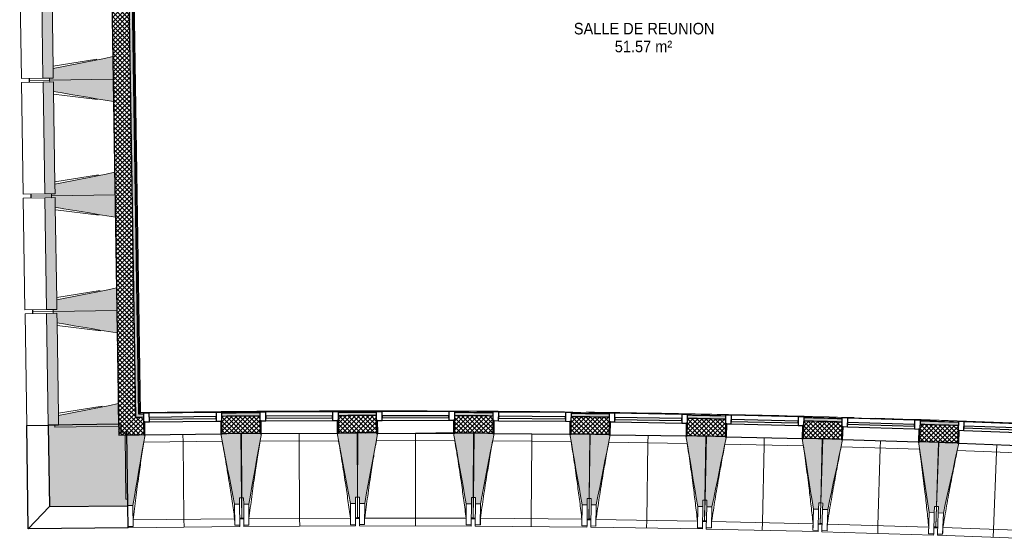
# Model space of a CAD drawing. Header units: millimetres. Extents: x 1909 to 61055, y -36590 to 14615.
# Tile 1 of 49: x 15642 to 23302, y -21351 to -17309. Entities that reach past the tile are written whole.
import ezdxf

# ---------------------------------------------------------------- set-up
doc = ezdxf.new("R2010")
doc.units = ezdxf.units.MM
for name, color, linetype, lineweight in [('A-AREA-IDEN', 7, 'Continuous', 30), ('A-FLOR', 7, 'Continuous', 25), ('A-FLOR-HRAL', 7, 'Continuous', 18), ('A-GENM', 7, 'Continuous', 18), ('A-GLAZ', 7, 'Continuous', 25), ('A-WALL', 7, 'Continuous', 25), ('A-WALL-PATT', 7, 'Continuous', 25), ('I-WALL', 7, 'Continuous', 25), ('S-BEAM', 7, 'Continuous', 18)]:
    doc.layers.add(name, color=color, linetype=linetype, lineweight=lineweight)
doc.styles.add('Arial_1', font='arial.ttf', dxfattribs={"width": 0.9, "height": 90})
pattern_1 = [(45, (0, 0), (-17.67767, 17.67767), []), (135, (0, 0), (-17.67767, -17.67767), [])]

# ---------------------------------------------------------------- blocks, each defined once
blk = doc.blocks.new('XXX_VIDE FENETRE - 590-389517-2021_015_1111_DCE_1_50_N0 FINI_SSI_CMSI')
at = {"layer": 'A-GLAZ'}
for p, q in [((-305.1, 0), (-305.1, -100)), ((-295.1, 0), (-305.1, 0)), ((295.1, 0), (-295.1, 0)), ((-295.1, -100), (-295.1, 0)), ((305.1, 0), (295.1, 0)), ((295.1, 0), (295.1, -100)), ((305.1, -100), (305.1, 0)), ((-305.1, -100), (-295.1, -100)), ((-260.1, -100), (-305.1, -100)), ((-305.1, -100), (-305.1, -167.5)), ((-260.1, -167.5), (-260.1, -100)), ((260.1, -100), (-260.1, -100)), ((260.1, -100), (260.1, -167.5)), ((305.1, -100), (260.1, -100)), ((295.1, -100), (305.1, -100)), ((305.1, -167.5), (305.1, -100)), ((-305.1, -167.5), (-260.1, -167.5)), ((-260.1, -167.5), (260.1, -167.5)), ((260.1, -167.5), (305.1, -167.5))]:
    blk.add_line(p, q, dxfattribs=at)
at = {"layer": 'A-GLAZ', "color": 173, "true_color": 0x5c63b1}
for p, q in [((260.1, -120), (-260.1, -120)), ((-260.1, -120), (-260.1, -135)), ((-260.1, -135), (260.1, -135)), ((260.1, -135), (260.1, -120))]:
    blk.add_line(p, q, dxfattribs=at)
blk = doc.blocks.new('Garde-corps - Garde-corps-505471-2021_015_1111_DCE_1_50_N0 FINI_SSI_CMSI')
at = {"layer": 'A-FLOR-HRAL'}
for p, q in [((-23086, -20374.6), (-23179.6, -14274.3)), ((-23079, -20367.4), (-23172.4, -14281.4)), ((-23077.3, -20365.6), (-23170.6, -14283.1)), ((-23075.7, -20363.9), (-23168.9, -14284.7)), ((-23053.8, -20374.2), (-23086, -20374.6)), ((-23053.8, -20374.5), (-23086, -20374.6)), ((-22881.9, -20361.4), (-23075.7, -20364)), ((-22496.9, -20361.8), (-23075.7, -20363.9)), ((-22194.8, -20367.9), (-22206.1, -20368)), ((-21242.4, -20361.3), (-21421.4, -20361.5)), ((-21305.3, -20364.3), (-21317.5, -20364.3)), ((-20334.9, -20364.6), (-20632.1, -20365.7)), ((-20334.9, -20364.3), (-20512.2, -20363.2)), ((-20416.3, -20366.8), (-20428.3, -20366.7)), ((-19430.2, -20373.6), (-19589.1, -20371.5)), ((-19528.2, -20375.3), (-19538.4, -20375.2)), ((-18640.7, -20389.9), (-18648.3, -20389.7)), ((-17756.3, -20410.4), (-17767, -20410.1)), ((-16861.8, -20437.2), (-16867.8, -20437))]:
    blk.add_line(p, q, dxfattribs=at)
at = {"layer": 'A-FLOR-HRAL', "flags": 128}
for points in [[(-23086, -20374.6), (-23086.1, -20374.7), (-23086.4, -20375), (-23086.8, -20375.4), (-23087.3, -20376), (-23087.9, -20376.5), (-23088.4, -20377.1), (-23089, -20377.7)], [(-23079, -20367.4), (-23082.5, -20371), (-23086, -20374.6)], [(-23075.7, -20363.9), (-23075.7, -20364), (-23075.8, -20364), (-23075.9, -20364.2), (-23076.1, -20364.4), (-23076.3, -20364.6), (-23076.5, -20364.8), (-23076.7, -20365), (-23076.9, -20365.2), (-23077.1, -20365.4), (-23077.3, -20365.6)], [(-20066.6, -20360.7), (-20319.7, -20353.9), (-20757, -20355.5)]]:
    blk.add_lwpolyline(points, dxfattribs=at)
at = {"layer": 'A-FLOR-HRAL'}
for radius, start, end in [(130446.8, 87.310169, 90.815427), (130448.6, 89.835073, 90.814662), (130439.7, 90.406296, 90.536372), (130448.6, 89.336655, 89.7902), (130448.6, 88.37491, 89.291333), (130439.7, 88.843215, 88.944631), (130439.7, 88.437759, 88.546818), (130448.6, 87.310907, 88.301428), (130439.7, 88.038301, 88.149006)]:
    blk.add_arc((-21222.6, -150801), radius, start, end, dxfattribs=at)
blk = doc.blocks.new('B02_ARC_rvt-1-2021_015_1111_DCE_1_50_N0 FINI_SSI_CMSI')
at = {"layer": 'A-WALL-PATT', "lineweight": 18}
h = blk.add_hatch(dxfattribs=at)
h.set_pattern_fill('FP_1', color=256, style=0, pattern_type=2)
h.set_pattern_definition(pattern_1)
h.paths.add_polyline_path([(-23246.5, -20540), (-23111.5, -20538), (-23208, -14246.7), (-23343, -14248.6), (-23249, -20379.5)])
at = {"layer": 'A-WALL-PATT', "lineweight": 5, "true_color": 0xdadada}
blk.add_hatch(color=254, dxfattribs=at).paths.add_polyline_path([(-23113.6, -20403), (-23088.6, -20402.7), (-23182.7, -14271.4), (-23207.7, -14271.7), (-23114, -20379.5)])
h = blk.add_hatch(color=254, dxfattribs=at)
h.paths.add_polyline_path([(-10540.5, -20827.5), (-10538.4, -20802.6), (-10683.4, -20790.8), (-10685.4, -20815.7), (-10610.9, -20821.8)])
h.paths.add_polyline_path([(-11293.7, -20767.8), (-11291.7, -20742.9), (-11582.4, -20721), (-11584.2, -20746), (-11296.5, -20767.6)])
h.paths.add_polyline_path([(-12192.8, -20702.3), (-12191, -20677.4), (-12487, -20657.1), (-12488.6, -20682.1), (-12195.4, -20702.1)])
h.paths.add_polyline_path([(-13097.6, -20642.7), (-13095.9, -20617.7), (-13391.3, -20599.6), (-13392.8, -20624.6), (-13099.9, -20642.5)])
h.paths.add_polyline_path([(-14002, -20589.4), (-14000.5, -20564.4), (-14295, -20548.4), (-14296.3, -20573.4), (-14004, -20589.2)])
h.paths.add_polyline_path([(-14905.7, -20542.4), (-14904.4, -20517.4), (-15009.1, -20512.7), (-15011.1, -20537.3), (-14907.5, -20542.3)])
h.paths.add_polyline_path([(-15081.1, -20534), (-15079, -20509.1), (-15199.5, -20503.4), (-15200.6, -20528.4), (-15085.3, -20533.8)])
h.paths.add_polyline_path([(-15810.3, -20501.7), (-15809.2, -20476.7), (-16104.4, -20464.8), (-16105.3, -20489.7), (-15811.8, -20501.6)])
h.paths.add_polyline_path([(-16715.1, -20467.2), (-16714.1, -20442.2), (-17009.4, -20432.4), (-17010.2, -20457.4), (-16716.4, -20467.2)])
h.paths.add_polyline_path([(-17620.1, -20439.1), (-17619.4, -20414.1), (-17914.7, -20406.3), (-17915.3, -20431.2), (-17621.2, -20439)])
h.paths.add_polyline_path([(-18525.3, -20417.2), (-18525.3, -20392.2), (-18820.1, -20386.4), (-18820, -20411.4), (-18526.1, -20417.2)])
h.paths.add_polyline_path([(-23088.6, -20402.7), (-23053.5, -20402.2), (-23053.9, -20377.2), (-23089, -20377.7), (-23089, -20379.5)])
h.paths.add_polyline_path([(-19430.6, -20401.6), (-19430.6, -20376.6), (-19724.8, -20372.9), (-19724.7, -20397.9), (-19431.2, -20401.6)])
h.paths.add_polyline_path([(-22443.3, -20395), (-22147.4, -20392.6), (-22147.6, -20367.6), (-22443.6, -20370), (-22443.5, -20379.5)])
h.paths.add_polyline_path([(-20335.2, -20392.3), (-20335.5, -20367.3), (-20632.1, -20365.6), (-20631.9, -20390.6), (-20335.5, -20392.3)])
h.paths.add_polyline_path([(-21537.2, -20389.7), (-21242.2, -20389.3), (-21242.4, -20364.3), (-21537.3, -20364.7), (-21537.3, -20379.5)])
at = {"layer": 'A-WALL-PATT', "lineweight": 18}
h = blk.add_hatch(dxfattribs=at)
h.set_pattern_fill('FP_1', color=256, style=0, pattern_type=2)
h.set_pattern_definition(pattern_1)
h.paths.add_polyline_path([(-10551.5, -20962.1), (-10540.5, -20827.5), (-10685.4, -20815.7), (-10696, -20950.3), (-10612.9, -20957)])
h.paths.add_polyline_path([(-11304.3, -20902.4), (-11293.7, -20767.8), (-11584.2, -20746), (-11593.8, -20880.6), (-11304.4, -20902.4)])
h.paths.add_polyline_path([(-12202.5, -20836.9), (-12192.8, -20702.3), (-12488.6, -20682.1), (-12497.4, -20816.8), (-12202.6, -20836.9)])
h.paths.add_polyline_path([(-13106.3, -20777.4), (-13097.6, -20642.7), (-13392.8, -20624.6), (-13400.6, -20759.3), (-13106.3, -20777.4)])
h.paths.add_polyline_path([(-14009.7, -20724.1), (-14002, -20589.4), (-14296.3, -20573.4), (-14303.1, -20708.2), (-14009.8, -20724.1)])
h.paths.add_polyline_path([(-14912.6, -20677.2), (-14905.7, -20542.4), (-15200.6, -20528.4), (-15206.6, -20663.3), (-14912.6, -20677.2)])
h.paths.add_polyline_path([(-15816.2, -20636.5), (-15810.3, -20501.7), (-16105.3, -20489.7), (-16110.3, -20624.6), (-15816.2, -20636.5)])
h.paths.add_polyline_path([(-16720.1, -20602.1), (-16715.1, -20467.2), (-17010.2, -20457.4), (-17014.2, -20592.3), (-16720.1, -20602.1)])
h.paths.add_polyline_path([(-17624.1, -20574), (-17620.1, -20439.1), (-17915.3, -20431.2), (-17918.4, -20566.2), (-17624.2, -20574)])
h.paths.add_polyline_path([(-18528.4, -20552.2), (-18525.3, -20417.2), (-18820.5, -20411.4), (-18822.7, -20546.4), (-18528.4, -20552.2)])
h.paths.add_polyline_path([(-23111.5, -20538), (-23051.9, -20537.1), (-23053.9, -20402.2), (-23113.6, -20403)])
h.paths.add_polyline_path([(-19432.8, -20536.6), (-19431.2, -20401.6), (-19725, -20397.9), (-19726.2, -20532.9), (-19432.8, -20536.6)])
h.paths.add_polyline_path([(-22441.8, -20530), (-22146.8, -20527.6), (-22147.6, -20392.6), (-22443.3, -20395), (-22442.9, -20431.5)])
h.paths.add_polyline_path([(-20336.4, -20527.3), (-20335.5, -20392.3), (-20632, -20390.6), (-20631.4, -20525.6), (-20336.4, -20527.3)])
h.paths.add_polyline_path([(-21536.6, -20524.7), (-21241.6, -20524.3), (-21242.4, -20389.3), (-21537.2, -20389.7), (-21537.1, -20426.4)])
at = {"layer": 'A-FLOR'}
blk.add_line((-16816.9, -20598.5), (-16761.3, -20600.5), dxfattribs=at)
at = {"layer": 'A-WALL'}
for p, q in [((-23113.6, -20403), (-23207.7, -14271.7)), ((-23053.5, -20402.2), (-23088.6, -20402.7))]:
    blk.add_line(p, q, dxfattribs=at)
at = {"layer": 'A-WALL', "flags": 128}
blk.add_lwpolyline([(-23088.6, -20402.7), (-23101.1, -20402.8), (-23113.6, -20403)], dxfattribs=at)
at = {"layer": 'A-WALL'}
for start, end in [(90.406325, 90.536344), (90.008635, 90.138236), (89.610115, 89.74054), (89.212691, 89.342026), (88.814879, 88.944602), (88.417066, 88.54679), (88.019253, 88.148977)]:
    blk.add_arc((-21222.6, -150801), 130411.7, start, end, dxfattribs=at)
at = {"layer": 'I-WALL'}
for p, q in [((-23342.6, -14273.6), (-23246.5, -20540)), ((-23089, -20377.7), (-23182.7, -14271.4)), ((-23053.8, -20377.2), (-23089, -20377.7)), ((-20631.4, -20525.6), (-20778.9, -20525.1)), ((-20631.4, -20524.5), (-20631.4, -20525.6)), ((-23086.5, -20537.6), (-23051.9, -20537.1))]:
    blk.add_line(p, q, dxfattribs=at)
at = {"layer": 'I-WALL', "flags": 128}
for points in [[(-23246.5, -20540), (-23179, -20539), (-23111.5, -20538)], [(-23111.5, -20538), (-23099, -20537.8), (-23086.5, -20537.6)]]:
    blk.add_lwpolyline(points, dxfattribs=at)
at = {"layer": 'I-WALL'}
for radius, start, end in [(130436.7, 90.406299, 90.536369), (130436.7, 90.008684, 90.138261), (130436.7, 89.610089, 89.740641), (130436.7, 89.212665, 89.342052), (130436.7, 88.814853, 88.944628), (130436.7, 88.41704, 88.546816), (130436.7, 88.019227, 88.149003), (130276.7, 90.406468, 90.536211), (130276.7, 90.008366, 90.138102), (130276.7, 89.610257, 89.739993), (130276.7, 89.212833, 89.34189), (130276.7, 88.81502, 88.944466), (130276.7, 88.417206, 88.546653), (130276.7, 88.019392, 88.14884)]:
    blk.add_arc((-21222.6, -150801), radius, start, end, dxfattribs=at)
at = {"layer": 'A-FLOR-HRAL', "lineweight": 18}
blk.add_blockref('Garde-corps - Garde-corps-505471-2021_015_1111_DCE_1_50_N0 FINI_SSI_CMSI', (0, 0), dxfattribs=at)
at = {"layer": 'A-GLAZ', "lineweight": 18}
for p, rotation in [((-22746.8, -20535), 180.6653118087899), ((-21841.7, -20527.8), 180.2680427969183), ((-20936.5, -20525.9), 180.2680427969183), ((-20031.3, -20531.1), 179.4735047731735), ((-19127.8, -20542.5), 179.0762357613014), ((-18223.4, -20560.2), 178.6789667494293), ((-17319.2, -20584.2), 178.2816977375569), ((-16415.2, -20614.5), 177.8844287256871)]:
    blk.add_blockref('XXX_VIDE FENETRE - 590-389517-2021_015_1111_DCE_1_50_N0 FINI_SSI_CMSI', p, dxfattribs=dict(at, rotation=rotation))
blk = doc.blocks.new('20_MUR PREFA_01 - MODULE_01 B-3165811-2021_015_1111_DCE_1_50_N0 FINI_SSI_CMSI')
at = {"layer": 'A-GENM'}
for p, q in [((0, 722.1), (0, 661.4)), ((0, 661.4), (0, 58.5)), ((0, 0.7), (0, 58.5))]:
    blk.add_line(p, q, dxfattribs=at)
blk = doc.blocks.new('Murs 5 - Murs 1-3191041-2021_015_1111_DCE_1_50_N0 FINI_SSI_CMSI')
at = {"layer": 'A-WALL-PATT', "true_color": 0x787878}
blk.add_hatch(color=8, dxfattribs=at).paths.add_polyline_path([(-23784.6, -21097.2), (-23175.4, -21090.2), (-23182.1, -20519), (-23226.5, -20519), (-23227.5, -20455.8), (-23794.3, -20464.5), (-23792.9, -20553.4)])
at = {"layer": 'A-WALL'}
for p, q in [((-23962, -20467.1), (-23794.3, -20464.5)), ((-23949.7, -21270.4), (-23962, -20467.1)), ((-23227.5, -20455.8), (-23794.3, -20464.5)), ((-23794.3, -20464.5), (-23784.6, -21097.2)), ((-23226.5, -20519.5), (-23227.5, -20455.8)), ((-23182.1, -20519), (-23226.5, -20519.5)), ((-23175.4, -21090.2), (-23182.1, -20519)), ((-23784.6, -21097.2), (-23949.7, -21270.4)), ((-23784.6, -21097.2), (-23175.4, -21090.2)), ((-23173.4, -21261.3), (-23175.4, -21090.2)), ((-23173.4, -21261.3), (-23949.7, -21270.4))]:
    blk.add_line(p, q, dxfattribs=at)
blk = doc.blocks.new('B02_DC_STR_rvt-1-2021_015_1111_DCE_1_50_N0 FINI_SSI_CMSI')
at = {"layer": 'S-BEAM', "lineweight": 5, "true_color": 0x787878}
for points in [[(-23835.7, -17764.9), (-23755.1, -17763.6), (-23768.4, -16893.7), (-23849.1, -16895), (-23835.7, -17763.6)], [(-23783.6, -17779.1), (-23289, -17771.5), (-23291.7, -17596.5), (-23756.2, -17689.2), (-23755.1, -17763.6), (-23783.8, -17764.1), (-23783.7, -17770.2)], [(-23286.3, -17946.4), (-23289, -17771.5), (-23783.6, -17779.1), (-23783.4, -17794.1), (-23754.6, -17794.1), (-23753.5, -17868.1), (-23289, -17946)], [(-23821.9, -18664.7), (-23741.3, -18663.5), (-23754.6, -17793.6), (-23835.3, -17794.8), (-23821.9, -18663.5)], [(-23769.8, -18678.9), (-23275.2, -18671.4), (-23277.9, -18496.4), (-23742.4, -18589.1), (-23741.3, -18663.5), (-23770, -18663.9), (-23769.9, -18671.4)], [(-23272.5, -18846.3), (-23275.2, -18671.4), (-23769.8, -18678.9), (-23769.6, -18693.9), (-23740.8, -18693.9), (-23739.7, -18768), (-23275.2, -18845.9)], [(-23808.1, -19564.6), (-23727.5, -19563.4), (-23740.8, -18693.5), (-23821.5, -18694.7), (-23808.1, -19563.4)], [(-23756, -19578.8), (-23261.4, -19571.3), (-23264.1, -19396.3), (-23728.6, -19489), (-23727.5, -19563.4), (-23756.2, -19563.8), (-23756.1, -19571.3)], [(-23794.3, -20464.5), (-23713.7, -20463.3), (-23727, -19593.4), (-23807.7, -19594.6), (-23794.3, -20463.3)], [(-23258.7, -19746.2), (-23261.4, -19571.3), (-23756, -19578.8), (-23755.8, -19593.8), (-23727, -19593.8), (-23725.9, -19667.8), (-23261.4, -19745.8)], [(-23742.2, -20478.7), (-23247.6, -20471.1), (-23250.3, -20296.2), (-23714.8, -20388.8), (-23713.7, -20463.3), (-23742.4, -20463.7), (-23742.3, -20471.1)], [(-22345.5, -21078.5), (-22305.5, -21078), (-22305.5, -21028), (-22291.1, -21027.8), (-22296.9, -20529.1), (-22441.8, -20530.7), (-22441.8, -20531.4), (-22451.7, -20531.5), (-22346.1, -21075.3)], [(-22274.1, -21077.9), (-22234.1, -21077.7), (-22136.8, -20529.2), (-22146.8, -20529.2), (-22147.2, -20528.5), (-22291.7, -20529.2), (-22289.3, -21028), (-22274.3, -21028), (-22274.1, -21077.7)], [(-21444.1, -21074), (-21404.1, -21073.9), (-21404.1, -21023.9), (-21389.4, -21023.8), (-21391.7, -20525), (-21536.6, -20525.7), (-21536.6, -20526.4), (-21546.6, -20526.4), (-21453.5, -21023.9)], [(-21332.7, -21073.1), (-21232, -20527.3), (-21241.6, -20527.3), (-21242.1, -20524.5), (-21386.5, -20524.2), (-21387.6, -21023), (-21372.6, -21023), (-21372.6, -21073), (-21351, -21073.1)], [(-20502.7, -21075), (-20502.6, -21025), (-20487.6, -21025), (-20486.5, -20526.2), (-20641.5, -20525.9), (-20542.7, -21074.9)], [(-20431.3, -21075.5), (-20326.4, -20528.3), (-20336.4, -20528.3), (-20336.4, -20527.6), (-20481.3, -20526.2), (-20485.9, -21025), (-20470.9, -21025.1), (-20470.9, -21075.1), (-20458.4, -21075.3)], [(-23175.4, -21088.1), (-23135.4, -21087.6), (-23041.9, -20538.4), (-23051.9, -20538.4), (-23051.9, -20537.8), (-23196.8, -20539.5), (-23191, -21038.3), (-23176, -21038.3), (-23175.5, -21087.6)], [(-19601.4, -21083.1), (-19600.9, -21033.1), (-19585.9, -21033.3), (-19581.3, -20534.5), (-19726.2, -20533.2), (-19726.2, -20533.9), (-19736.2, -20533.9), (-19641.4, -21082.8)], [(-19531.6, -21084.2), (-19422.9, -20537.7), (-19432.8, -20537.6), (-19432.8, -20536.9), (-19577.7, -20534.6), (-19585.7, -21033.3), (-19570.7, -21033.5), (-19571.5, -21083.5), (-19562.9, -21083.7)], [(-18701.7, -21097.5), (-18700.9, -21047.5), (-18685.9, -21047.8), (-18677.8, -20549.1), (-18822.7, -20546.7), (-18822.7, -20547.4), (-18832.7, -20547.4), (-18741.7, -21096.9)], [(-18631, -21099.1), (-18519, -20553.4), (-18528.4, -20553.2), (-18528.4, -20552.5), (-18673.3, -20549.2), (-18684.8, -21047.8), (-18669.8, -21048.2), (-18670.9, -21098.2), (-18669.8, -21098.2)], [(-17801.2, -21118.2), (-17800, -21068.2), (-17785, -21068.6), (-17773.5, -20569.9), (-17918.4, -20566.6), (-17918.4, -20567.3), (-17928.3, -20567.3), (-17841.2, -21117.3)], [(-17730.5, -21120.2), (-17614.2, -20575.4), (-17624.2, -20575.1), (-17624.2, -20574.4), (-17769, -20570.1), (-17784, -21068.6), (-17769, -21069.1), (-17770.5, -21119), (-17769, -21119.1)], [(-16900.9, -21145.1), (-16899.4, -21095.2), (-16884.4, -21095.6), (-16869.4, -20597), (-17014.2, -20592.7), (-17014.3, -20593.4), (-17024.2, -20593.4), (-16940.8, -21143.9)], [(-16830.2, -21147.7), (-16710.1, -20603.6), (-16720.1, -20603.2), (-16720.1, -20602.6), (-16864.9, -20597.2), (-16883.3, -21095.7), (-16868.3, -21096.2), (-16870.1, -21146.2), (-16868.3, -21146.2)]]:
    blk.add_hatch(color=8, dxfattribs=at).paths.add_polyline_path(points)
at = {"layer": 'A-FLOR'}
for p, q in [((-23944.1, -17766.5), (-23943.9, -17781.5)), ((-23943.9, -17781.5), (-23943.7, -17796.5)), ((-23930.3, -18666.4), (-23930.1, -18681.4)), ((-23930.1, -18681.4), (-23929.9, -18696.4)), ((-23916.5, -19566.3), (-23916.3, -19581.3)), ((-23916.3, -19581.3), (-23916.1, -19596.3)), ((-22289.2, -21189.9), (-22304.2, -21190.1)), ((-22304.2, -21190.8), (-22273.6, -21190.5)), ((-22288.6, -21190.6), (-22289.2, -21190.6)), ((-22273.6, -21190), (-22288.6, -21190.1)), ((-21388.6, -21185.9), (-21403.6, -21186)), ((-21403.6, -21186.4), (-21373, -21186.4)), ((-21388, -21186.4), (-21388.6, -21186.4)), ((-21373, -21185.1), (-21388, -21185.1)), ((-20488, -21187.1), (-20503, -21187.1)), ((-20472.4, -21188.6), (-20503, -21188.4)), ((-20503, -21188.4), (-20472.4, -21188.6)), ((-19573.4, -21196.9), (-19602.4, -21196.5)), ((-19602.4, -21196.5), (-19573.4, -21196.9)), ((-19573.4, -21195.6), (-19588.4, -21195.4)), ((-18688.5, -21209.9), (-18703.5, -21209.6)), ((-18673.6, -21211.5), (-18703.5, -21210.9)), ((-18703.5, -21210.9), (-18673.6, -21211.5)), ((-17803.8, -21231.6), (-17773.9, -21232.3)), ((-17773.8, -21231.1), (-17788.8, -21230.6)), ((-16889.3, -21257.6), (-16904.2, -21257.2)), ((-16874.3, -21259.4), (-16904.2, -21258.4)), ((-16904.2, -21258.4), (-16874.3, -21259.4))]:
    blk.add_line(p, q, dxfattribs=at)
at = {"layer": 'S-BEAM'}
for p, q in [((-24016.8, -16897.5), (-24003.4, -17767.4)), ((-23849.1, -16895), (-23835.7, -17764.9)), ((-23756.2, -17688.6), (-23767.3, -16968.7)), ((-23756.5, -17669.7), (-23417, -17616.2)), ((-23289, -17771.5), (-23291.7, -17596.5)), ((-23756.2, -17689.2), (-23755.1, -17763.6)), ((-23755.1, -17763.6), (-23756.2, -17689.2)), ((-23835.7, -17764.9), (-24003.4, -17767.4)), ((-23943.9, -17781.5), (-23944.1, -17766.5)), ((-23835.7, -17764.9), (-23755.1, -17763.6)), ((-23755.1, -17763.6), (-23783.8, -17764.1)), ((-23783.8, -17764.1), (-23783.6, -17779.1)), ((-23783.6, -17779.1), (-23289, -17771.5)), ((-23289, -17771.5), (-23783.6, -17779.1)), ((-23286.3, -17946.4), (-23289, -17771.5)), ((-24003, -17797.4), (-23835.3, -17794.8)), ((-24003, -17797.4), (-23989.6, -18667.3)), ((-23783.6, -17779.1), (-23943.9, -17781.5)), ((-23943.9, -17781.5), (-23783.6, -17779.1)), ((-23943.7, -17796.5), (-23943.9, -17781.5)), ((-23754.6, -17793.6), (-23835.3, -17794.8)), ((-23835.3, -17794.8), (-23821.9, -18664.7)), ((-23783.6, -17779.1), (-23783.4, -17794.1)), ((-23783.4, -17794.1), (-23754.6, -17793.6)), ((-23754.6, -17793.6), (-23753.5, -17868.1)), ((-23753.5, -17868.1), (-23754.6, -17793.6)), ((-23742.4, -18588.5), (-23753.5, -17868.6)), ((-23412.2, -17930.6), (-23753.2, -17887.5)), ((-23742.7, -18569.6), (-23403.2, -18516.1)), ((-23275.2, -18671.4), (-23277.9, -18496.4)), ((-23742.4, -18589.1), (-23741.3, -18663.5)), ((-23741.3, -18663.5), (-23742.4, -18589.1)), ((-23821.9, -18664.7), (-23989.6, -18667.3)), ((-23930.1, -18681.4), (-23930.3, -18666.4)), ((-23769.8, -18678.9), (-23930.1, -18681.4)), ((-23930.1, -18681.4), (-23769.8, -18678.9)), ((-23929.9, -18696.4), (-23930.1, -18681.4)), ((-23821.9, -18664.7), (-23741.3, -18663.5)), ((-23741.3, -18663.5), (-23770, -18663.9)), ((-23770, -18663.9), (-23769.8, -18678.9)), ((-23769.8, -18678.9), (-23275.2, -18671.4)), ((-23275.2, -18671.4), (-23769.8, -18678.9)), ((-23769.8, -18678.9), (-23769.6, -18693.9)), ((-23272.5, -18846.3), (-23275.2, -18671.4)), ((-23989.2, -18697.3), (-23821.5, -18694.7)), ((-23989.2, -18697.3), (-23975.8, -19567.2)), ((-23740.8, -18693.5), (-23821.5, -18694.7)), ((-23821.5, -18694.7), (-23808.1, -19564.6)), ((-23769.6, -18693.9), (-23740.8, -18693.5)), ((-23740.8, -18693.5), (-23739.7, -18768)), ((-23739.7, -18768), (-23740.8, -18693.5)), ((-23728.6, -19488.4), (-23739.7, -18768.5)), ((-23398.4, -18830.5), (-23739.4, -18787.4)), ((-23728.9, -19469.5), (-23389.4, -19416)), ((-23261.4, -19571.3), (-23264.1, -19396.3)), ((-23728.6, -19489), (-23727.5, -19563.4)), ((-23727.5, -19563.4), (-23728.6, -19489)), ((-23808.1, -19564.6), (-23975.8, -19567.2)), ((-23975.4, -19597.2), (-23807.7, -19594.6)), ((-23975.4, -19597.2), (-23962, -20467.1)), ((-23916.3, -19581.3), (-23916.5, -19566.3)), ((-23756, -19578.8), (-23916.3, -19581.3)), ((-23916.3, -19581.3), (-23756, -19578.8)), ((-23916.1, -19596.3), (-23916.3, -19581.3)), ((-23808.1, -19564.6), (-23727.5, -19563.4)), ((-23727, -19593.4), (-23807.7, -19594.6)), ((-23807.7, -19594.6), (-23794.3, -20464.5)), ((-23727.5, -19563.4), (-23756.2, -19563.8)), ((-23756.2, -19563.8), (-23756, -19578.8)), ((-23756, -19578.8), (-23261.4, -19571.3)), ((-23261.4, -19571.3), (-23756, -19578.8)), ((-23756, -19578.8), (-23755.8, -19593.8)), ((-23755.8, -19593.8), (-23727, -19593.4)), ((-23727, -19593.4), (-23725.9, -19667.8)), ((-23725.9, -19667.8), (-23727, -19593.4)), ((-23258.7, -19746.2), (-23261.4, -19571.3)), ((-23714.8, -20388.3), (-23725.8, -19668.4)), ((-23384.6, -19730.3), (-23725.6, -19687.3)), ((-23247.6, -20471.1), (-23250.3, -20296.2)), ((-23715.1, -20369.4), (-23375.6, -20315.9)), ((-23714.8, -20388.8), (-23713.7, -20463.3)), ((-23713.7, -20463.3), (-23714.8, -20388.8)), ((-23794.3, -20464.5), (-23962, -20467.1)), ((-23794.3, -20464.5), (-23713.7, -20463.3)), ((-23713.7, -20463.3), (-23742.4, -20463.7)), ((-23742.4, -20463.7), (-23742.2, -20478.7)), ((-23742.2, -20478.7), (-23247.6, -20471.1)), ((-22296.9, -20529.1), (-22441.8, -20530.7)), ((-22291.1, -21027.8), (-22296.9, -20529.1)), ((-22146.8, -20528.5), (-22291.7, -20529.2)), ((-22291.7, -20529.2), (-22289.3, -21028)), ((-21391.7, -20525), (-21536.7, -20525.7)), ((-21389.4, -21023.8), (-21391.7, -20525)), ((-21386.5, -20524.2), (-21387.6, -21023)), ((-21241.6, -20524.5), (-21386.5, -20524.2)), ((-21231.6, -20525.1), (-21231.5, -20524.5)), ((-20936.5, -20525.9), (-20641.4, -20526.6)), ((-20486.5, -20526.2), (-20641.5, -20525.9)), ((-20487.6, -21025), (-20486.5, -20526.2)), ((-20481.3, -20526.2), (-20485.9, -21025)), ((-20336.4, -20527.6), (-20481.3, -20526.2)), ((-23051.9, -20537.8), (-23196.8, -20539.5)), ((-23196.8, -20539.5), (-23191, -21038.3)), ((-22440.9, -20589.2), (-23051.4, -20596.3)), ((-21536.2, -20584.2), (-22146.6, -20587)), ((-20631.4, -20584.4), (-21241.9, -20583)), ((-19726.6, -20591.7), (-20337.1, -20586)), ((-19581.3, -20534.5), (-19726.3, -20533.2)), ((-19585.9, -21033.3), (-19581.3, -20534.5)), ((-19577.7, -20534.6), (-19585.7, -21033.3)), ((-19432.8, -20536.9), (-19577.7, -20534.6)), ((-18823.5, -20605.2), (-19433.9, -20595.4)), ((-18677.8, -20549.1), (-18822.8, -20546.7)), ((-18685.9, -21047.8), (-18677.8, -20549.1)), ((-18673.3, -20549.2), (-18684.8, -21047.8)), ((-18528.4, -20552.5), (-18673.3, -20549.2)), ((-17773.5, -20569.9), (-17918.5, -20566.6)), ((-17785, -21068.6), (-17773.5, -20569.9)), ((-17769, -20570.1), (-17784, -21068.6)), ((-17624.2, -20574.4), (-17769, -20570.1)), ((-16869.4, -20597), (-17014.3, -20592.7)), ((-16884.4, -21095.6), (-16869.4, -20597)), ((-16864.9, -20597.2), (-16883.3, -21095.7)), ((-16720.1, -20602.6), (-16864.9, -20597.2)), ((-17919.6, -20625), (-18529.9, -20611)), ((-17015.8, -20651.2), (-17626.1, -20632.8)), ((-16112.3, -20683.5), (-16722.4, -20661)), ((-23191, -21038.3), (-23176, -21038.1)), ((-23176, -21038.1), (-23175.4, -21088.1)), ((-22306.1, -21028), (-22291.1, -21027.8)), ((-22305.5, -21078), (-22306.1, -21028)), ((-22291.1, -21027.8), (-22289.2, -21189.9)), ((-22289.3, -21028), (-22274.3, -21027.9)), ((-22288.6, -21190.1), (-22289.3, -21028)), ((-22274.3, -21027.9), (-22274.1, -21077.9)), ((-21404.4, -21023.9), (-21389.4, -21023.8)), ((-21404.1, -21073.9), (-21404.4, -21023.9)), ((-21389.4, -21023.8), (-21388.6, -21185.9)), ((-21388, -21185.1), (-21387.6, -21023)), ((-21387.6, -21023), (-21372.6, -21023)), ((-21372.6, -21023), (-21372.7, -21073)), ((-20502.7, -21075), (-20502.6, -21025)), ((-20502.6, -21025), (-20487.6, -21025)), ((-20487.6, -21025), (-20488, -21187.1)), ((-20487.4, -21187.1), (-20485.9, -21025)), ((-20485.9, -21025), (-20470.9, -21025.1)), ((-20470.9, -21025.1), (-20471.3, -21075.1)), ((-19601.4, -21083.1), (-19600.9, -21033.1)), ((-19600.9, -21033.1), (-19585.9, -21033.3)), ((-19588.4, -21195.4), (-19585.7, -21033.3)), ((-19585.9, -21033.3), (-19587.4, -21195.4)), ((-19585.7, -21033.3), (-19570.7, -21033.5)), ((-19570.7, -21033.5), (-19571.5, -21083.5)), ((-18701.7, -21097.5), (-18700.9, -21047.5)), ((-18700.9, -21047.5), (-18685.9, -21047.8)), ((-18688.5, -21209.9), (-18684.8, -21047.8)), ((-18685.9, -21047.8), (-18688.3, -21202.1)), ((-18684.8, -21047.8), (-18669.8, -21048.2)), ((-18669.8, -21048.2), (-18670.9, -21098.2)), ((-23175.4, -21088.1), (-23135.4, -21087.6)), ((-23133.5, -21251.8), (-23135.4, -21087.6)), ((-22345.5, -21078.5), (-22305.5, -21078)), ((-22345.5, -21078.5), (-22343.6, -21242.7)), ((-22305.5, -21078), (-22303.6, -21242.2)), ((-22274.1, -21077.9), (-22234.1, -21077.7)), ((-22273.3, -21242.1), (-22274.1, -21077.9)), ((-22233.3, -21241.9), (-22234.1, -21077.7)), ((-21444.1, -21074), (-21404.1, -21073.9)), ((-21444.1, -21074), (-21443.4, -21238.3)), ((-21404.1, -21073.9), (-21403.4, -21238.1)), ((-21373.1, -21237.2), (-21372.7, -21073)), ((-21372.7, -21073), (-21332.7, -21073.1)), ((-21333.1, -21237.3), (-21332.7, -21073.1)), ((-20542.7, -21074.9), (-20543.1, -21239.1)), ((-20542.7, -21074.9), (-20502.7, -21075)), ((-20502.7, -21075), (-20503.1, -21239.2)), ((-20472.9, -21239.3), (-20471.3, -21075.1)), ((-20471.3, -21075.1), (-20431.3, -21075.5)), ((-20432.9, -21239.7), (-20431.3, -21075.5)), ((-19641.4, -21082.8), (-19642.9, -21247)), ((-19641.4, -21082.8), (-19601.4, -21083.1)), ((-19601.4, -21083.1), (-19602.9, -21247.3)), ((-19574.2, -21247.7), (-19571.5, -21083.5)), ((-19571.5, -21083.5), (-19531.6, -21084.2)), ((-19534.2, -21248.3), (-19531.6, -21084.2)), ((-18741.7, -21096.9), (-18744.3, -21261.1)), ((-18741.7, -21096.9), (-18701.7, -21097.5)), ((-18701.7, -21097.5), (-18704.3, -21261.7)), ((-18674.7, -21262.3), (-18670.9, -21098.2)), ((-18670.9, -21098.2), (-18631, -21099.1)), ((-18634.7, -21263.2), (-18631, -21099.1)), ((-17841.2, -21117.3), (-17844.9, -21281.5)), ((-17841.2, -21117.3), (-17801.2, -21118.2)), ((-17801.2, -21118.2), (-17805, -21282.4)), ((-17801.2, -21118.2), (-17800, -21068.2)), ((-17800, -21068.2), (-17785, -21068.6)), ((-17788.8, -21230.6), (-17784, -21068.6)), ((-17785, -21068.6), (-17788.6, -21223.1)), ((-17784, -21068.6), (-17769, -21069.1)), ((-17775.4, -21283.2), (-17770.5, -21119)), ((-17769, -21069.1), (-17770.5, -21119)), ((-17770.5, -21119), (-17730.5, -21120.2)), ((-17735.4, -21284.4), (-17730.5, -21120.2)), ((-16900.9, -21145.1), (-16899.4, -21095.2)), ((-16899.4, -21095.2), (-16884.4, -21095.6)), ((-16889.3, -21257.6), (-16883.3, -21095.7)), ((-16884.4, -21095.6), (-16889, -21250.2)), ((-16883.3, -21095.7), (-16868.3, -21096.2)), ((-16868.3, -21096.2), (-16870.1, -21146.2)), ((-23133.9, -21200.3), (-22344.4, -21191.1)), ((-22304.2, -21192.2), (-22289.2, -21192)), ((-22289.2, -21190.6), (-22289.2, -21192)), ((-22288.6, -21192.2), (-22288.6, -21190.6)), ((-22288.6, -21192.2), (-22273.6, -21192.1)), ((-22233.3, -21190.4), (-21443.8, -21186.7)), ((-21403.6, -21188.1), (-21388.6, -21188)), ((-21388.6, -21186.4), (-21388.6, -21188)), ((-21388, -21187.2), (-21388, -21186.4)), ((-21388, -21187.2), (-21373, -21187.2)), ((-21332.7, -21185.7), (-20543.2, -21187.5)), ((-20503, -21189.2), (-20488, -21189.2)), ((-20488, -21188.5), (-20488, -21189.2)), ((-20487.4, -21189.2), (-20487.4, -21188.5)), ((-20487.4, -21189.2), (-20472.4, -21189.3)), ((-20432.1, -21188.1), (-19642.7, -21195.4)), ((-19602.4, -21197.3), (-19587.4, -21197.5)), ((-19588.4, -21197.5), (-19588.4, -21196.8)), ((-19588.4, -21197.5), (-19573.4, -21197.7)), ((-19587.4, -21196.8), (-19587.4, -21197.5)), ((-19533.1, -21196.8), (-18743.7, -21209.5)), ((-18703.5, -21211.7), (-18688.6, -21212)), ((-18688.6, -21212), (-18688.6, -21211.2)), ((-18688.6, -21212), (-18673.6, -21212.3)), ((-18633.3, -21211.7), (-17844, -21229.9)), ((-16940.8, -21143.9), (-16945.8, -21308.1)), ((-16940.8, -21143.9), (-16900.9, -21145.1)), ((-16900.9, -21145.1), (-16905.8, -21309.3)), ((-16876.2, -21310.3), (-16870.1, -21146.2)), ((-16870.1, -21146.2), (-16830.2, -21147.7)), ((-16836.2, -21311.7), (-16830.2, -21147.7)), ((-23133.5, -21251.8), (-23173.5, -21252.3)), ((-23173.4, -21261.3), (-22303.5, -21251.2)), ((-23133.5, -21251.6), (-23133.5, -21251.8)), ((-22303.6, -21242.2), (-22343.6, -21242.7)), ((-22343.6, -21242.7), (-22343.6, -21242.4)), ((-22303.6, -21242.2), (-22303.5, -21251.2)), ((-22233.3, -21241.9), (-22273.3, -21242.1)), ((-22273.3, -21251.2), (-22273.3, -21242.1)), ((-22273.3, -21251.2), (-21403.3, -21247.1)), ((-22233.3, -21241.7), (-22233.3, -21241.9)), ((-21443.4, -21238.3), (-21443.4, -21238)), ((-21403.4, -21238.1), (-21443.4, -21238.3)), ((-21403.4, -21238.1), (-21403.3, -21247.1)), ((-21333.1, -21237.3), (-21373.1, -21237.2)), ((-21373.1, -21246.3), (-21373.1, -21237.2)), ((-21373.1, -21246.3), (-20503.1, -21248.2)), ((-21333.1, -21237.1), (-21333.1, -21237.3)), ((-20543.1, -21239.1), (-20543.1, -21238.8)), ((-20503.1, -21239.2), (-20543.1, -21239.1)), ((-20503.1, -21239.2), (-20503.1, -21248.2)), ((-20432.9, -21239.7), (-20472.9, -21239.3)), ((-20472.9, -21248.4), (-20472.9, -21239.3)), ((-20472.9, -21248.4), (-19603, -21256.4)), ((-20432.8, -21239.5), (-20432.9, -21239.7)), ((-19642.9, -21247), (-19642.9, -21246.7)), ((-19602.9, -21247.3), (-19642.9, -21247)), ((-19602.9, -21247.3), (-19603, -21256.4)), ((-19574.3, -21256.7), (-19574.2, -21247.7)), ((-19574.3, -21256.7), (-18704.5, -21270.8)), ((-19534.2, -21248.3), (-19574.2, -21247.7)), ((-19534.2, -21248.1), (-19534.2, -21248.3)), ((-18744.3, -21261.1), (-18744.3, -21260.8)), ((-18704.3, -21261.7), (-18744.3, -21261.1)), ((-18704.3, -21261.7), (-18704.5, -21270.8)), ((-18674.9, -21271.4), (-18674.7, -21262.3)), ((-18674.9, -21271.4), (-17805.2, -21291.4)), ((-18634.7, -21263.2), (-18674.7, -21262.3)), ((-18634.7, -21263), (-18634.7, -21263.2)), ((-17844.9, -21281.5), (-17845, -21281.2)), ((-17805, -21282.4), (-17844.9, -21281.5)), ((-17805, -21282.4), (-17805.2, -21291.4)), ((-17803.8, -21232.4), (-17788.9, -21232.7)), ((-17788.9, -21232.8), (-17788.9, -21232)), ((-17788.9, -21232.8), (-17773.9, -21233.2)), ((-17775.7, -21292.2), (-17775.4, -21283.2)), ((-17775.7, -21292.2), (-16906, -21318.3)), ((-17735.4, -21284.4), (-17775.4, -21283.2)), ((-17735.4, -21284.1), (-17735.4, -21284.4)), ((-17733.6, -21232.8), (-16944.4, -21256.5)), ((-16904.3, -21259.3), (-16889.3, -21259.7)), ((-16889.3, -21259.8), (-16889.3, -21258.9)), ((-16889.3, -21259.8), (-16874.4, -21260.3)), ((-16834.1, -21260.2), (-16045.1, -21289.4)), ((-16945.8, -21308.1), (-16945.8, -21307.8)), ((-16905.8, -21309.3), (-16945.8, -21308.1)), ((-16905.8, -21309.3), (-16906, -21318.3)), ((-16876.5, -21319.3), (-16876.2, -21310.3)), ((-16876.5, -21319.3), (-16007.1, -21351.4)), ((-16836.2, -21311.7), (-16876.2, -21310.3)), ((-16836.2, -21311.5), (-16836.2, -21311.7))]:
    blk.add_line(p, q, dxfattribs=at)
at = {"layer": 'S-BEAM', "flags": 128}
for points in [[(-23291.7, -17596.5), (-23358, -17609.7), (-23424.4, -17623), (-23490.8, -17636.2), (-23557.1, -17649.4), (-23623.5, -17662.7), (-23689.8, -17675.9), (-23756.2, -17689.2)], [(-23753.5, -17868.1), (-23686.7, -17879.3), (-23620, -17890.5), (-23553.3, -17901.7), (-23486.5, -17912.9), (-23419.8, -17924), (-23353, -17935.2), (-23286.3, -17946.4)], [(-23277.9, -18496.4), (-23344.2, -18509.6), (-23410.6, -18522.9), (-23477, -18536.1), (-23543.3, -18549.3), (-23609.7, -18562.6), (-23676, -18575.8), (-23742.4, -18589.1)], [(-23739.7, -18768), (-23672.9, -18779.2), (-23606.2, -18790.4), (-23539.4, -18801.5), (-23472.7, -18812.7), (-23406, -18823.9), (-23339.2, -18835.1), (-23272.5, -18846.3)], [(-23264.1, -19396.3), (-23330.4, -19409.5), (-23396.8, -19422.8), (-23463.2, -19436), (-23529.5, -19449.2), (-23595.9, -19462.5), (-23662.2, -19475.7), (-23728.6, -19489)], [(-23725.9, -19667.8), (-23659.1, -19679), (-23592.4, -19690.2), (-23525.6, -19701.4), (-23458.9, -19712.6), (-23392.2, -19723.8), (-23325.4, -19735), (-23258.7, -19746.2)], [(-23250.3, -20296.2), (-23316.6, -20309.4), (-23383, -20322.6), (-23449.3, -20335.9), (-23515.7, -20349.1), (-23582.1, -20362.4), (-23648.4, -20375.6), (-23714.8, -20388.8)], [(-22234.1, -21077.7), (-22221.9, -21009.1), (-22209.8, -20940.4), (-22197.6, -20871.8), (-22185.4, -20803.1), (-22173.2, -20734.5), (-22161, -20665.8), (-22148.9, -20597.1), (-22136.7, -20528.5)], [(-21546.7, -20525.7), (-21533.9, -20594.3), (-21521, -20662.8), (-21508.2, -20731.3), (-21495.4, -20799.9), (-21482.6, -20868.4), (-21469.8, -20937), (-21456.9, -21005.5), (-21444.1, -21074)], [(-21332.7, -21073.1), (-21320.1, -21004.5), (-21307.4, -20936), (-21294.8, -20867.4), (-21282.1, -20798.8), (-21269.5, -20730.2), (-21256.8, -20661.7), (-21244.1, -20593.1), (-21232, -20527.3)], [(-20641.5, -20525.9), (-20629.1, -20594.5), (-20616.8, -20663.1), (-20604.5, -20731.7), (-20592.1, -20800.4), (-20579.8, -20869), (-20567.4, -20937.6), (-20555.1, -21006.3), (-20542.7, -21074.9)], [(-20431.3, -21075.5), (-20418.2, -21007), (-20405.1, -20938.5), (-20392, -20870.1), (-20378.8, -20801.6), (-20365.7, -20733.1), (-20352.6, -20664.6), (-20339.4, -20596.1), (-20326.3, -20527.7)], [(-23135.4, -21087.6), (-23123.7, -21018.9), (-23112, -20950.2), (-23100.3, -20881.4), (-23088.6, -20812.7), (-23076.9, -20743.9), (-23065.2, -20675.2), (-23053.5, -20606.5), (-23041.8, -20537.7)], [(-22451.9, -20530.9), (-22438.6, -20599.3), (-22425.3, -20667.8), (-22412, -20736.2), (-22398.7, -20804.7), (-22385.4, -20873.1), (-22372.1, -20941.6), (-22358.8, -21010), (-22345.5, -21078.5)], [(-19736.3, -20533.1), (-19724.5, -20601.8), (-19712.6, -20670.5), (-19700.7, -20739.2), (-19688.9, -20807.9), (-19677, -20876.6), (-19665.1, -20945.3), (-19653.3, -21014.1), (-19641.4, -21082.8)], [(-19531.6, -21084.2), (-19517.9, -21015.8), (-19504.3, -20947.4), (-19490.7, -20879), (-19477.1, -20810.6), (-19463.5, -20742.2), (-19449.9, -20673.8), (-19436.3, -20605.4), (-19422.7, -20537.1)], [(-18832.8, -20546.6), (-18821.4, -20615.4), (-18810, -20684.1), (-18798.6, -20752.9), (-18787.2, -20821.7), (-18775.8, -20890.5), (-18764.4, -20959.3), (-18753, -21028.1), (-18741.7, -21096.9)], [(-18631, -21099.1), (-18616.9, -21030.8), (-18602.8, -20962.5), (-18588.7, -20894.2), (-18574.6, -20825.9), (-18560.6, -20757.6), (-18546.5, -20689.3), (-18532.4, -20621), (-18518.3, -20552.7)], [(-17928.5, -20566.3), (-17917.6, -20635.2), (-17906.7, -20704.1), (-17895.7, -20772.9), (-17884.8, -20841.8), (-17873.9, -20910.7), (-17863, -20979.6), (-17852.1, -21048.4), (-17841.2, -21117.3)], [(-17730.5, -21120.2), (-17715.9, -21052.1), (-17701.4, -20983.9), (-17686.8, -20915.7), (-17672.3, -20847.5), (-17657.7, -20779.3), (-17643.2, -20711.1), (-17628.6, -20642.9), (-17614.1, -20574.7)], [(-17024.3, -20592.4), (-17013.9, -20661.3), (-17003.5, -20730.3), (-16993, -20799.2), (-16982.6, -20868.2), (-16972.1, -20937.1), (-16961.7, -21006), (-16951.3, -21075), (-16940.8, -21143.9)], [(-16830.2, -21147.7), (-16815.1, -21079.6), (-16800.1, -21011.5), (-16785.1, -20943.4), (-16770.1, -20875.3), (-16755.1, -20807.2), (-16740, -20739.1), (-16725, -20671), (-16710, -20602.9)], [(-23133.9, -21200.3), (-23133.8, -21210.5), (-23133.7, -21220.8), (-23133.7, -21231), (-23133.6, -21241.3), (-23133.5, -21251.6)], [(-22343.6, -21242.4), (-22343.8, -21232.1), (-22343.9, -21221.9), (-22344.1, -21211.6), (-22344.3, -21201.3), (-22344.4, -21191.1)], [(-22233.3, -21190.4), (-22233.3, -21200.6), (-22233.3, -21210.9), (-22233.3, -21221.2), (-22233.3, -21231.4), (-22233.3, -21241.7)], [(-21443.4, -21238), (-21443.5, -21227.7), (-21443.6, -21217.5), (-21443.7, -21207.2), (-21443.7, -21196.9), (-21443.8, -21186.7)], [(-21332.7, -21185.7), (-21332.8, -21196), (-21332.9, -21206.3), (-21332.9, -21216.5), (-21333, -21226.8), (-21333.1, -21237.1)], [(-20543.1, -21238.8), (-20543.2, -21228.6), (-20543.2, -21218.3), (-20543.2, -21208), (-20543.2, -21197.8), (-20543.2, -21187.5)], [(-20432.1, -21188.1), (-20432.3, -21198.4), (-20432.4, -21208.7), (-20432.6, -21218.9), (-20432.7, -21229.2), (-20432.8, -21239.5)], [(-19642.9, -21246.7), (-19642.9, -21236.5), (-19642.8, -21226.2), (-19642.8, -21215.9), (-19642.7, -21205.7), (-19642.7, -21195.4)], [(-19533.1, -21196.8), (-19533.3, -21207), (-19533.5, -21217.3), (-19533.7, -21227.6), (-19534, -21237.8), (-19534.2, -21248.1)], [(-18744.3, -21260.8), (-18744.2, -21250.6), (-18744.1, -21240.3), (-18744, -21230), (-18743.8, -21219.8), (-18743.7, -21209.5)], [(-18633.3, -21211.7), (-18633.6, -21221.9), (-18633.9, -21232.2), (-18634.1, -21242.5), (-18634.4, -21252.7), (-18634.7, -21263)], [(-17845, -21281.2), (-17844.8, -21270.9), (-17844.6, -21260.7), (-17844.4, -21250.4), (-17844.2, -21240.2), (-17844, -21229.9)], [(-17733.6, -21232.8), (-17734, -21243.1), (-17734.3, -21253.3), (-17734.7, -21263.6), (-17735, -21273.9), (-17735.4, -21284.1)], [(-16945.8, -21307.8), (-16945.5, -21297.6), (-16945.2, -21287.3), (-16945, -21277), (-16944.7, -21266.8), (-16944.4, -21256.5)], [(-16834.1, -21260.2), (-16834.5, -21270.5), (-16834.9, -21280.7), (-16835.4, -21291), (-16835.8, -21301.2), (-16836.2, -21311.5)]]:
    blk.add_lwpolyline(points, dxfattribs=at)
at = {"layer": 'S-BEAM'}
for points, knots in [([(-23051.3, -20596.3), (-23057.9, -20638), (-23067.8, -20702.5), (-23080.6, -20789.9), (-23091, -20863.9), (-23101.9, -20943.7), (-23116.7, -21057.7), (-23127.2, -21143.2), (-23133.9, -21200.3)], [0.0183454, 0.0183454, 0.0183454, 0.0183454, 0.2222222, 0.3333333, 0.4444444, 0.5833333, 0.7222222, 1, 1, 1, 1]), ([(-22344.4, -21191.1), (-22350.9, -21145.6), (-22360.8, -21077.4), (-22374.5, -20986.5), (-22386, -20912.6), (-22398.8, -20833.2), (-22413, -20748.1), (-22427.1, -20666.7), (-22436.6, -20613.8), (-22441.1, -20589.2)], [0, 0, 0, 0, 0.2222222, 0.3333333, 0.4444444, 0.5833333, 0.7222222, 0.8611111, 0.9816328, 0.9816328, 0.9816328, 0.9816328]), ([(-22146.5, -20587), (-22153.4, -20628.7), (-22163.8, -20693.1), (-22177.2, -20780.4), (-22188.2, -20854.4), (-22199.5, -20934), (-22215.2, -21047.9), (-22226.2, -21133.4), (-22233.3, -21190.4)], [0.0183454, 0.0183454, 0.0183454, 0.0183454, 0.2222222, 0.3333333, 0.4444444, 0.5833333, 0.7222222, 1, 1, 1, 1]), ([(-21443.8, -21186.7), (-21449.9, -21141.1), (-21459.4, -21072.8), (-21472.5, -20981.9), (-21483.5, -20907.9), (-21495.7, -20828.4), (-21509.3, -20743.2), (-21522.8, -20661.7), (-21532, -20608.8), (-21536.3, -20584.2)], [0, 0, 0, 0, 0.2222222, 0.3333333, 0.4444444, 0.5833333, 0.7222222, 0.8611111, 0.9816328, 0.9816328, 0.9816328, 0.9816328]), ([(-21241.8, -20583), (-21249, -20624.6), (-21259.8, -20689), (-21273.7, -20776.2), (-21285.2, -20850), (-21297.2, -20929.7), (-21313.6, -21043.4), (-21325.2, -21128.8), (-21332.7, -21185.7)], [0.0183454, 0.0183454, 0.0183454, 0.0183454, 0.2222222, 0.3333333, 0.4444444, 0.5833333, 0.7222222, 1, 1, 1, 1]), ([(-20543.2, -21187.5), (-20549, -21141.9), (-20558, -21073.6), (-20570.4, -20982.5), (-20580.9, -20908.5), (-20592.6, -20828.9), (-20605.6, -20743.6), (-20618.6, -20662), (-20627.3, -20609), (-20631.5, -20584.4)], [0, 0, 0, 0, 0.2222222, 0.3333333, 0.4444444, 0.5833333, 0.7222222, 0.8611111, 0.9816328, 0.9816328, 0.9816328, 0.9816328]), ([(-20337, -20586), (-20344.5, -20627.6), (-20355.7, -20691.9), (-20370.3, -20779), (-20382.3, -20852.8), (-20394.8, -20932.3), (-20412, -21046), (-20424.2, -21131.2), (-20432.1, -21188.1)], [0.0183454, 0.0183454, 0.0183454, 0.0183454, 0.2222222, 0.3333333, 0.4444444, 0.5833333, 0.7222222, 1, 1, 1, 1]), ([(-19642.7, -21195.4), (-19648.1, -21149.8), (-19656.6, -21081.4), (-19668.5, -20990.2), (-19678.4, -20916.1), (-19689.5, -20836.4), (-19702, -20751), (-19714.4, -20669.4), (-19722.8, -20616.3), (-19726.7, -20591.7)], [0, 0, 0, 0, 0.2222222, 0.3333333, 0.4444444, 0.5833333, 0.7222222, 0.8611111, 0.9816328, 0.9816328, 0.9816328, 0.9816328]), ([(-19433.8, -20595.3), (-19441.6, -20636.9), (-19453.3, -20701.1), (-19468.5, -20788.1), (-19481, -20861.8), (-19494, -20941.2), (-19512, -21054.8), (-19524.8, -21139.9), (-19533.1, -21196.8)], [0.0183454, 0.0183454, 0.0183454, 0.0183454, 0.2222222, 0.3333333, 0.4444444, 0.5833333, 0.7222222, 1, 1, 1, 1]), ([(-18743.7, -21209.5), (-18748.9, -21163.8), (-18756.9, -21095.4), (-18768.1, -21004.2), (-18777.5, -20930), (-18788.1, -20850.2), (-18799.9, -20764.8), (-18811.8, -20683), (-18819.8, -20629.9), (-18823.6, -20605.2)], [0, 0, 0, 0, 0.2222222, 0.3333333, 0.4444444, 0.5833333, 0.7222222, 0.8611111, 0.9816328, 0.9816328, 0.9816328, 0.9816328]), ([(-18529.8, -20611), (-18537.9, -20652.4), (-18550, -20716.6), (-18565.8, -20803.5), (-18578.8, -20877.1), (-18592.4, -20956.4), (-18611.2, -21069.8), (-18624.6, -21154.9), (-18633.3, -21211.7)], [0.0183454, 0.0183454, 0.0183454, 0.0183454, 0.2222222, 0.3333333, 0.4444444, 0.5833333, 0.7222222, 1, 1, 1, 1]), ([(-17844, -21229.9), (-17848.8, -21184.2), (-17856.4, -21115.7), (-17867, -21024.4), (-17875.9, -20950.1), (-17885.9, -20870.3), (-17897.1, -20784.8), (-17908.4, -20703), (-17916.1, -20649.7), (-17919.7, -20625)], [0, 0, 0, 0, 0.2222222, 0.3333333, 0.4444444, 0.5833333, 0.7222222, 0.8611111, 0.9816328, 0.9816328, 0.9816328, 0.9816328]), ([(-17625.9, -20632.8), (-17634.3, -20674.3), (-17646.9, -20738.3), (-17663.3, -20825.1), (-17676.8, -20898.6), (-17691, -20977.8), (-17710.5, -21091.1), (-17724.5, -21176.1), (-17733.6, -21232.8)], [0.0183454, 0.0183454, 0.0183454, 0.0183454, 0.2222222, 0.3333333, 0.4444444, 0.5833333, 0.7222222, 1, 1, 1, 1]), ([(-16944.4, -21256.5), (-16949, -21210.8), (-16956, -21142.2), (-16966, -21050.8), (-16974.4, -20976.6), (-16983.9, -20896.6), (-16994.5, -20811), (-17005.2, -20729.1), (-17012.5, -20675.9), (-17016, -20651.1)], [0, 0, 0, 0, 0.2222222, 0.3333333, 0.4444444, 0.5833333, 0.7222222, 0.8611111, 0.9816328, 0.9816328, 0.9816328, 0.9816328]), ([(-16722.3, -20661), (-16730.9, -20702.3), (-16743.9, -20766.3), (-16760.9, -20853), (-16775, -20926.4), (-16789.7, -21005.5), (-16810, -21118.7), (-16824.6, -21203.5), (-16834.1, -21260.2)], [0.0183454, 0.0183454, 0.0183454, 0.0183454, 0.2222222, 0.3333333, 0.4444444, 0.5833333, 0.7222222, 1, 1, 1, 1])]:
    blk.add_open_spline(points, degree=3, knots=knots, dxfattribs=at)
at = {"layer": 'A-WALL', "color": 5, "lineweight": 25, "true_color": 0x0000ff}
blk.add_blockref('Murs 5 - Murs 1-3191041-2021_015_1111_DCE_1_50_N0 FINI_SSI_CMSI', (0, 0), dxfattribs=at)
at = {"layer": 'S-BEAM', "color": 5, "lineweight": 25, "true_color": 0x0000ff}
for p, rotation in [((-21841.7, -20527.1), 180.2680427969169), ((-20936.5, -20525.2), 179.8707737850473), ((-22746.8, -20534.3), 180.6653118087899), ((-20031.3, -20530.4), 179.4735047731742), ((-19127.8, -20541.8), 179.0762357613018), ((-18223.4, -20559.5), 178.6789667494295), ((-17319.2, -20583.5), 178.2816977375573), ((-16415.2, -20613.8), 177.8844287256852)]:
    blk.add_blockref('20_MUR PREFA_01 - MODULE_01 B-3165811-2021_015_1111_DCE_1_50_N0 FINI_SSI_CMSI', p, dxfattribs=dict(at, rotation=rotation))

msp = doc.modelspace()

# ---------------------------------------------------------------- block references
at = {"lineweight": 5}
for name in ['B02_DC_STR_rvt-1-2021_015_1111_DCE_1_50_N0 FINI_SSI_CMSI', 'B02_ARC_rvt-1-2021_015_1111_DCE_1_50_N0 FINI_SSI_CMSI']:
    msp.add_blockref(name, (39658.7, 0), dxfattribs=at)

# ---------------------------------------------------------------- texts
at = {"layer": 'A-AREA-IDEN', "color": 8, "true_color": 0x808080, "char_height": 90, "attachment_point": 1, "style": 'Arial_1'}
for s, insert, width in [('SALLE DE REUNION', (19953.4, -17333.5), 1298.734), ('51.57 m²', (20271.9, -17472.4), 530.316)]:
    msp.add_mtext(s, dxfattribs=dict(at, insert=insert, width=width))

doc.saveas('drawing.dxf')
